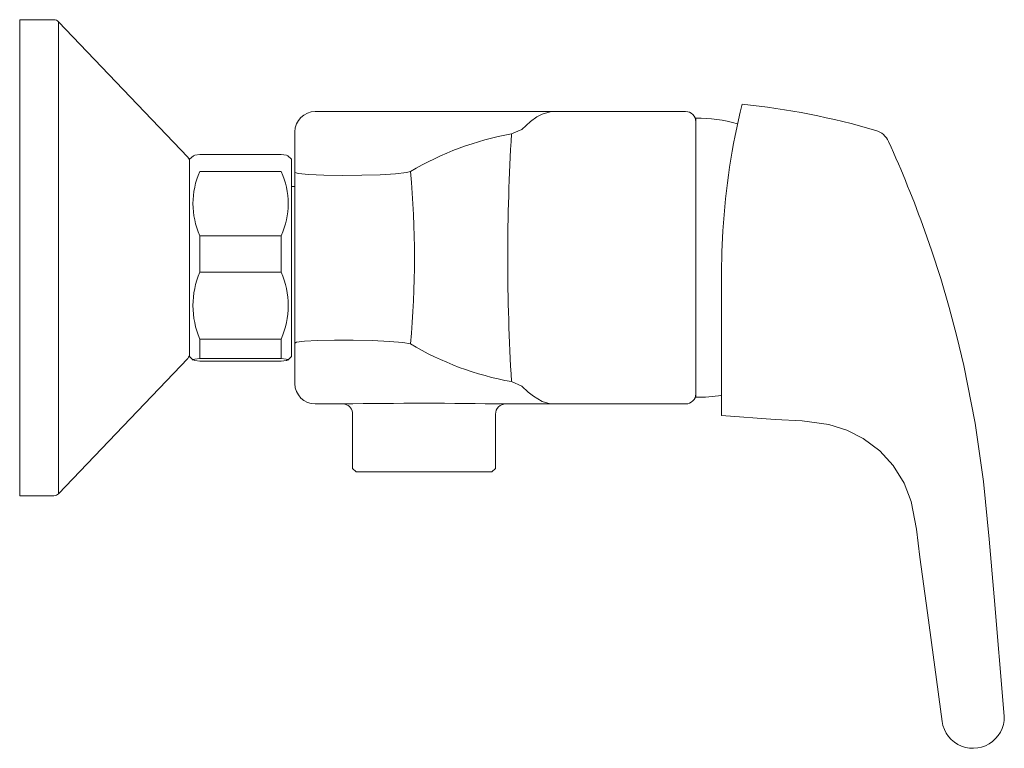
# Model space of a CAD drawing. Header units: millimetres. Extents: x 4038.161 to 4038.306, y 1734.112 to 1734.219.
import ezdxf

# ---------------------------------------------------------------- set-up
doc = ezdxf.new("R2010")
doc.units = ezdxf.units.MM
doc.layers.add('SANINDUSA', color=3, linetype='Continuous')

msp = doc.modelspace()

# ---------------------------------------------------------------- linework, layer by layer
at = {"layer": 'SANINDUSA', "linetype": 'Continuous', "lineweight": 15}
for p, q in [((4038.165696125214, 1734.219369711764), (4038.160696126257, 1734.219369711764)), ((4038.160696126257, 1734.219369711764), (4038.160696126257, 1734.149369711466)), ((4038.185419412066, 1734.199159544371), (4038.166419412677, 1734.21906025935)), ((4038.166419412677, 1734.21906025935), (4038.166419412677, 1734.149679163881)), ((4038.239187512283, 1734.205869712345), (4038.204196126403, 1734.205869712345)), ((4038.25869612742, 1734.205869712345), (4038.2391675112, 1734.205869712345)), ((4038.260196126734, 1734.204869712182), (4038.260196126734, 1734.163869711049)), ((4038.234582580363, 1734.203239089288), (4038.233063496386, 1734.202585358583)), ((4038.201196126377, 1734.196911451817), (4038.201196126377, 1734.202869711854)), ((4038.186259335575, 1734.199379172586), (4038.18569612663, 1734.198869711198)), ((4038.18569612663, 1734.177571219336), (4038.18569612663, 1734.198869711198)), ((4038.199196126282, 1734.199558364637), (4038.187196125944, 1734.199558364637)), ((4038.200696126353, 1734.198869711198), (4038.200132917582, 1734.199379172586)), ((4038.200696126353, 1734.169869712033), (4038.200696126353, 1734.198869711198)), ((4038.187196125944, 1734.197046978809), (4038.199196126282, 1734.197046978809)), ((4038.201196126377, 1734.171827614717), (4038.201196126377, 1734.196911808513)), ((4038.201196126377, 1734.194869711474), (4038.200696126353, 1734.194869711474)), ((4038.187196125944, 1734.18225463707), (4038.187196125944, 1734.18760759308)), ((4038.187196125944, 1734.18760759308), (4038.199196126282, 1734.18760759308)), ((4038.199196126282, 1734.18225463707), (4038.199196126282, 1734.18760759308)), ((4038.187196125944, 1734.18225463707), (4038.199196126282, 1734.18225463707)), ((4038.263996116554, 1734.161189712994), (4038.263996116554, 1734.182189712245)), ((4038.18569612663, 1734.169869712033), (4038.18569612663, 1734.177571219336)), ((4038.187196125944, 1734.169577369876), (4038.187196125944, 1734.172418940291)), ((4038.187196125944, 1734.172418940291), (4038.199196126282, 1734.172418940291)), ((4038.199196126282, 1734.169577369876), (4038.199196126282, 1734.172418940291)), ((4038.201196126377, 1734.165869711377), (4038.201196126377, 1734.171827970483)), ((4038.166419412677, 1734.149679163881), (4038.185419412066, 1734.169579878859)), ((4038.18569612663, 1734.169869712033), (4038.186232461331, 1734.1693333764)), ((4038.187196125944, 1734.169577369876), (4038.199196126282, 1734.169577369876)), ((4038.200159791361, 1734.1693333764), (4038.200696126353, 1734.169869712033)), ((4038.187196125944, 1734.169181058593), (4038.199196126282, 1734.169181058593)), ((4038.233063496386, 1734.166154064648), (4038.234582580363, 1734.165500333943)), ((4038.263996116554, 1734.161379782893), (4038.263996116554, 1734.164211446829)), ((4038.204196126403, 1734.162869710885), (4038.208237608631, 1734.162869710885)), ((4038.23219612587, 1734.162869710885), (4038.239187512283, 1734.162869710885)), ((4038.2391675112, 1734.162869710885), (4038.25869612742, 1734.162869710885)), ((4038.209696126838, 1734.161372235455), (4038.209696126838, 1734.153369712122)), ((4038.230696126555, 1734.153369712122), (4038.230696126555, 1734.161369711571)), ((4038.209696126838, 1734.153369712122), (4038.210196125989, 1734.152869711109)), ((4038.230196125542, 1734.152869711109), (4038.210196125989, 1734.152869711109)), ((4038.230196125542, 1734.152869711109), (4038.230696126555, 1734.153369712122)), ((4038.160696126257, 1734.149369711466), (4038.165696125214, 1734.149369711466))]:
    msp.add_line(p, q, dxfattribs=at)
at = {"layer": 'SANINDUSA', "linetype": 'Continuous', "lineweight": 15, "flags": 128}
for points in [[(4038.2391675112, 1734.205869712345), (4038.239162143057, 1734.205869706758), (4038.239088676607, 1734.205868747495), (4038.238769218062, 1734.205845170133), (4038.23759545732, 1734.205498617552), (4038.236791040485, 1734.205078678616), (4038.235842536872, 1734.204396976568), (4038.234582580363, 1734.203239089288)], [(4038.187196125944, 1734.199558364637), (4038.186450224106, 1734.199458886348), (4038.186259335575, 1734.199379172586)], [(4038.199196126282, 1734.199558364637), (4038.199942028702, 1734.199458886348), (4038.200132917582, 1734.199379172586)], [(4038.218201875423, 1734.19703580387), (4038.218201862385, 1734.197035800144), (4038.217618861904, 1734.196915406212), (4038.216017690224, 1734.196732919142), (4038.213761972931, 1734.196584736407), (4038.211066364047, 1734.19648907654), (4038.208187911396, 1734.19645861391), (4038.205441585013, 1734.196497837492), (4038.203178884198, 1734.196599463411), (4038.201706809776, 1734.19674459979), (4038.201196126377, 1734.196911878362), (4038.201196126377, 1734.196911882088)], [(4038.263996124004, 1734.182189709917), (4038.26404124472, 1734.185245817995), (4038.264178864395, 1734.188337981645)], [(4038.305539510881, 1734.117545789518), (4038.304094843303, 1734.13449058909), (4038.303373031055, 1734.142981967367), (4038.302522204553, 1734.151462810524), (4038.301303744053, 1734.160025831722), (4038.299645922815, 1734.168503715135), (4038.298629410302, 1734.172781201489), (4038.297491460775, 1734.177055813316), (4038.296241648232, 1734.181295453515), (4038.294889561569, 1734.185468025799), (4038.293910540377, 1734.188272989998)], [(4038.201196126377, 1734.171827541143), (4038.201196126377, 1734.171827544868), (4038.201441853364, 1734.171944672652), (4038.202599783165, 1734.172096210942), (4038.204533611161, 1734.172210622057), (4038.207007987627, 1734.172272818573), (4038.209774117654, 1734.172272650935), (4038.21256979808, 1734.172205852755), (4038.215106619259, 1734.172076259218), (4038.217071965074, 1734.17189943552), (4038.218201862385, 1734.171703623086), (4038.218201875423, 1734.171703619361)], [(4038.187196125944, 1734.169181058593), (4038.186450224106, 1734.169280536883), (4038.186197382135, 1734.169386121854), (4038.186470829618, 1734.169481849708), (4038.187196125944, 1734.169577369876)], [(4038.199196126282, 1734.169181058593), (4038.199942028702, 1734.169280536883), (4038.200194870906, 1734.169386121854), (4038.199921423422, 1734.169481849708), (4038.199196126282, 1734.169577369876)], [(4038.234582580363, 1734.165500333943), (4038.235533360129, 1734.164622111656), (4038.236291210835, 1734.164029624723), (4038.23759545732, 1734.163240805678), (4038.238769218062, 1734.162894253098), (4038.239088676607, 1734.162870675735), (4038.239162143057, 1734.162869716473), (4038.2391675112, 1734.162869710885)], [(4038.296432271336, 1734.116172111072), (4038.294276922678, 1734.132162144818), (4038.293176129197, 1734.140351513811), (4038.29268737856, 1734.144465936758), (4038.29189868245, 1734.148517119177), (4038.290831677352, 1734.151246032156), (4038.289228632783, 1734.153819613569), (4038.287251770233, 1734.155982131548), (4038.284834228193, 1734.157809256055), (4038.282421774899, 1734.159036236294), (4038.279760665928, 1734.159861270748), (4038.275848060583, 1734.160370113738), (4038.271895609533, 1734.160604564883), (4038.263996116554, 1734.161189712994)]]:
    msp.add_lwpolyline(points, dxfattribs=at)
at = {"layer": 'SANINDUSA', "linetype": 'Continuous', "lineweight": 15}
for centre, radius, start, end in [((4038.165696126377, 1734.218369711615), 0.0009999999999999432, 43.67359735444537, 90), ((4038.204196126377, 1734.202869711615), 0.002999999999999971, 90, 180), ((4038.258696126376, 1734.204369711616), 0.001500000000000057, 0, 90), ((4038.367586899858, 1734.182179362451), 0.1035912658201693, 166.1762309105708, 176.5916921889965), ((4038.256645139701, 1734.101643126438), 0.1057955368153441, 73.50391482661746, 84.38522287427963), ((4038.260650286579, 1734.184874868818), 0.02000000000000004, 73.4917499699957, 91.3011849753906), ((4038.285839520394, 1734.200205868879), 0.002999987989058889, 24.58303435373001, 73.6154653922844), ((4038.240851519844, 1734.159054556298), 0.0442219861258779, 100.1433774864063, 120.8112350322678), ((4038.537933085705, 1734.184369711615), 0.3054132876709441, 176.5807006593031, 183.4192993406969), ((4038.12289626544, 1734.126624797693), 0.181786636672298, 19.82350446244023, 24.30736259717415), ((4038.184696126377, 1734.198468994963), 0.001000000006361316, 0, 43.67359621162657), ((4038.19783496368, 1734.192327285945), 0.01163874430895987, 156.0765560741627, 203.9234439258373), ((4038.188557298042, 1734.192327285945), 0.01163873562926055, 336.0765371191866, 23.92346288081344), ((4038.082260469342, 1734.184369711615), 0.1365302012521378, 354.6771563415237, 5.322843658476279), ((4038.198789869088, 1734.177336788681), 0.01259365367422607, 157.0142539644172, 202.9857460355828), ((4038.187602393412, 1734.177336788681), 0.01259364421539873, 337.0142357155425, 22.98576428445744), ((4038.240853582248, 1734.209690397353), 0.04422779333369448, 239.1901379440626, 259.8552542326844), ((4038.184696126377, 1734.170270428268), 0.001000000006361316, 316.3264037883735, 0), ((4038.204196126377, 1734.165869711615), 0.002999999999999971, 180, 270), ((4038.258696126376, 1734.164369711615), 0.001500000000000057, 270, 0), ((4038.260650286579, 1734.183864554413), 0.02000000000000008, 268.6988150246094, 279.650501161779), ((4038.220196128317, 1733.473574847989), 0.6893993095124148, 89.0026332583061, 90.99391900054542), ((4038.20824078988, 1734.161422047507), 0.001434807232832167, 357.7081235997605, 77.44083146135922), ((4038.232195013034, 1734.16139334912), 0.001476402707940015, 89.08089714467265, 181.0341873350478), ((4038.165696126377, 1734.150369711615), 0.001000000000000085, 270, 316.3264026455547), ((4038.300987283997, 1734.116849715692), 0.004605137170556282, 188.4612811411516, 8.693669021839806)]:
    msp.add_arc(centre, radius, start, end, dxfattribs=at)

doc.saveas('drawing.dxf')
